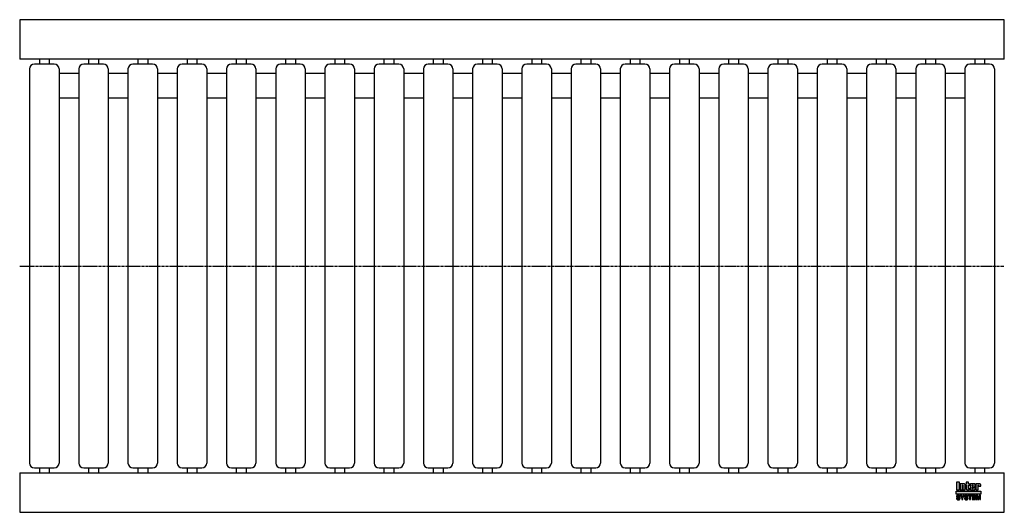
# Model space of a CAD drawing. Header units: millimetres. Extents: x 0 to 1000, y -250 to 250.
import ezdxf

# ---------------------------------------------------------------- set-up
doc = ezdxf.new("R2010")
doc.units = ezdxf.units.MM
doc.header["$LTSCALE"] = 2
doc.linetypes.add('CENTER', pattern=[2, 1.25, -0.25, 0.25, -0.25])
doc.layers.get('0').update_dxf_attribs({"linetype": 'CONTINUOUS', "lineweight": 50})
for name, color, linetype, lineweight in [('Centre Lines', 4, 'CENTER', 25), ('Frame', 1, 'CONTINUOUS', 25), ('Midi', 70, 'CONTINUOUS', 25), ('Rollers', 7, 'CONTINUOUS', 25)]:
    doc.layers.add(name, color=color, linetype=linetype, lineweight=lineweight)

# ---------------------------------------------------------------- blocks, each defined once
blk = doc.blocks.new('A$C03675A5A')
at = {"layer": 'Rollers'}
for p, q in [((25, 205), (5, 205)), ((10, 210), (10, 205)), ((20, 210), (20, 205)), ((0, 200), (0, -200)), ((30, 200), (30, -200)), ((5, -205), (25, -205)), ((10, -205), (10, -210)), ((20, -205), (20, -210))]:
    blk.add_line(p, q, dxfattribs=at)
for centre, start, end in [((5, 200), 90, 180), ((25, 200), 0, 90), ((5, -200), 180, 270), ((25, -200), 270, 0)]:
    blk.add_arc(centre, 5, start, end, dxfattribs=at)

msp = doc.modelspace()

# ---------------------------------------------------------------- hatches: boundary and pattern name
at = {"layer": 'Frame'}
h = msp.add_hatch(color=254, dxfattribs=at)
h.paths.add_polyline_path([(973.3, -222.7), (973.3, -222.6), (973.4, -222.6), (973.4, -222.5), (973.4, -222.5), (973.5, -222.5), (973.6, -222.5), (973.7, -222.5), (973.7, -222.5), (973.8, -222.5), (973.8, -222.6), (973.9, -222.6), (973.9, -222.7), (973.9, -222.8), (973.9, -222.9), (973.9, -223.5), (976.1, -223.5), (976.1, -222.8), (976.1, -222.6), (976.1, -222.4), (976.1, -222.2), (976, -222), (975.9, -221.9), (975.9, -221.7), (975.8, -221.6), (975.7, -221.5), (975.6, -221.4), (975.5, -221.3), (975.4, -221.2), (975.2, -221.1), (975.1, -221.1), (974.9, -221), (974.7, -221), (974.6, -221), (974.5, -221), (974.4, -221), (974.3, -221), (974.2, -221), (974.1, -221.1), (974, -221.1), (973.9, -221.1), (973.9, -221.1), (973.8, -221.1), (973.7, -221.2), (973.6, -221.2), (973.5, -221.2), (973.5, -221.3), (973.4, -221.3), (973.3, -221.4), (973.2, -221.4), (973.2, -221), (971, -221), (971, -227.3), (973.3, -227.3), (973.3, -222.9), (973.3, -222.8)])
h.paths.add_polyline_path([(970.4, -222.5), (970.4, -222.3), (970.4, -222.1), (970.4, -221.9), (970.4, -221.8), (970.3, -221.7), (970.3, -221.5), (970.2, -221.4), (970.1, -221.3), (970, -221.3), (969.9, -221.2), (969.8, -221.1), (969.6, -221.1), (969.5, -221.1), (969.3, -221), (969.1, -221), (968.9, -221), (966.7, -221), (966.5, -221), (966.3, -221), (966.1, -221.1), (965.9, -221.1), (965.8, -221.1), (965.7, -221.2), (965.6, -221.3), (965.5, -221.3), (965.4, -221.4), (965.3, -221.5), (965.3, -221.7), (965.2, -221.8), (965.2, -221.9), (965.2, -222.1), (965.2, -222.3), (965.2, -222.5), (965.2, -225.9), (965.2, -226.1), (965.2, -226.3), (965.2, -226.4), (965.2, -226.6), (965.3, -226.7), (965.3, -226.8), (965.4, -226.9), (965.5, -227), (965.6, -227.1), (965.7, -227.1), (965.8, -227.2), (965.9, -227.2), (966.1, -227.3), (966.3, -227.3), (966.5, -227.3), (966.7, -227.3), (968.9, -227.3), (969.1, -227.3), (969.3, -227.3), (969.5, -227.3), (969.6, -227.2), (969.8, -227.2), (969.9, -227.1), (970, -227.1), (970.1, -227), (970.2, -226.9), (970.3, -226.8), (970.3, -226.7), (970.4, -226.6), (970.4, -226.4), (970.4, -226.3), (970.4, -226.1), (970.4, -225.9), (970.4, -224.8), (968.1, -224.8), (968.1, -225.6), (968.1, -225.8), (968.1, -225.8), (968.1, -225.9), (968, -226), (968, -226), (967.9, -226.1), (967.9, -226.1), (967.8, -226.1), (967.7, -226.1), (967.7, -226.1), (967.6, -226), (967.6, -226), (967.5, -225.9), (967.5, -225.8), (967.5, -225.8), (967.5, -225.6), (967.5, -224.3), (970.4, -224.3)])
h.paths.add_polyline_path([(968.1, -223.2), (967.5, -223.2), (967.5, -222.7), (967.5, -222.6), (967.5, -222.5), (967.5, -222.4), (967.5, -222.3), (967.6, -222.3), (967.6, -222.2), (967.7, -222.2), (967.8, -222.2), (967.9, -222.2), (968, -222.2), (968, -222.3), (968.1, -222.3), (968.1, -222.4), (968.1, -222.5), (968.1, -222.6), (968.1, -222.7)], flags=16)
h.paths.add_polyline_path([(963.7, -222.3), (964.6, -222.3), (964.6, -221), (963.7, -221), (963.7, -219.3), (961.4, -219.3), (961.4, -221), (960.8, -221), (960.8, -222.3), (961.4, -222.3), (961.4, -225.9), (961.4, -226.1), (961.4, -226.2), (961.4, -226.4), (961.5, -226.5), (961.5, -226.7), (961.6, -226.8), (961.6, -226.9), (961.7, -227), (961.8, -227), (961.9, -227.1), (962, -227.2), (962.2, -227.2), (962.3, -227.2), (962.5, -227.3), (962.7, -227.3), (962.9, -227.3), (964.6, -227.3), (964.6, -226.1), (964.2, -226.1), (964.1, -226.1), (964, -226.1), (963.9, -226.1), (963.8, -226), (963.8, -226), (963.7, -225.9), (963.7, -225.9), (963.7, -225.8)])
h.paths.add_polyline_path([(960.3, -222.8), (960.3, -222.6), (960.3, -222.4), (960.3, -222.2), (960.2, -222), (960.2, -221.9), (960.1, -221.7), (960, -221.6), (959.9, -221.5), (959.8, -221.4), (959.7, -221.3), (959.5, -221.2), (959.4, -221.1), (959.3, -221.1), (959.1, -221), (958.9, -221), (958.7, -221), (958.6, -221), (958.5, -221), (958.4, -221), (958.3, -221), (958.3, -221.1), (958.2, -221.1), (958.1, -221.1), (958, -221.1), (957.9, -221.1), (957.8, -221.2), (957.7, -221.2), (957.6, -221.2), (957.6, -221.3), (957.5, -221.3), (957.4, -221.4), (957.3, -221.4), (957.3, -221), (955.1, -221), (955.1, -227.3), (957.4, -227.3), (957.4, -222.9), (957.4, -222.8), (957.4, -222.7), (957.4, -222.6), (957.5, -222.6), (957.5, -222.5), (957.5, -222.5), (957.6, -222.5), (957.7, -222.5), (957.8, -222.5), (957.8, -222.5), (957.9, -222.5), (958, -222.6), (958, -222.6), (958, -222.7), (958, -222.8), (958, -222.9), (958, -227.3), (960.3, -227.3)])
h.paths.add_polyline_path([(954.4, -219.3), (951.3, -219.3), (951.3, -227.3), (954.4, -227.3)])
msp.add_hatch(color=1, dxfattribs=at).paths.add_polyline_path([(976.2, -231.6), (976.2, -228.4), (951.2, -228.4), (951.2, -231.6)])
h = msp.add_hatch(color=7, dxfattribs=at)
h.paths.add_polyline_path([(972.8, -232.7), (971.5, -232.7), (971.5, -237.1), (972.3, -237.1), (972.3, -233.4), (972.4, -233.4), (973.2, -237.1), (974.1, -237.1), (974.9, -233.4), (975, -233.4), (975, -237.1), (975.8, -237.1), (975.8, -232.7), (974.5, -232.7), (973.7, -236.2)])
h.paths.add_polyline_path([(970.8, -232.7), (967.5, -232.7), (967.5, -237.1), (970.9, -237.1), (970.9, -236.4), (968.4, -236.4), (968.4, -235.2), (970.6, -235.2), (970.6, -234.4), (968.4, -234.4), (968.4, -233.4), (970.8, -233.4)])
h.paths.add_polyline_path([(967.1, -232.7), (963.4, -232.7), (963.4, -233.4), (964.7, -233.4), (964.7, -237.1), (965.7, -237.1), (965.7, -233.4), (967.1, -233.4)])
h.paths.add_polyline_path([(962.5, -232.9), (962.3, -232.8), (962.2, -232.7), (962, -232.6), (961.8, -232.6), (961.5, -232.6), (961.3, -232.6), (961.1, -232.6), (960.9, -232.6), (960.7, -232.6), (960.6, -232.7), (960.4, -232.7), (960.3, -232.8), (960.2, -232.8), (960, -232.9), (959.9, -233), (959.9, -233.1), (959.8, -233.2), (959.7, -233.3), (959.7, -233.5), (959.6, -233.6), (959.6, -233.8), (959.6, -233.9), (959.6, -234.1), (959.6, -234.2), (959.6, -234.4), (959.7, -234.5), (959.8, -234.6), (959.8, -234.7), (959.9, -234.8), (960, -234.9), (960.1, -235), (960.2, -235), (960.3, -235.1), (960.5, -235.1), (960.6, -235.2), (960.8, -235.2), (960.9, -235.2), (961, -235.3), (961.1, -235.3), (961.2, -235.3), (961.2, -235.3), (961.3, -235.3), (961.3, -235.3), (961.4, -235.3), (961.4, -235.3), (961.5, -235.4), (961.7, -235.4), (961.8, -235.4), (962, -235.5), (962.1, -235.5), (962.2, -235.6), (962.3, -235.7), (962.3, -235.8), (962.3, -235.9), (962.3, -236.1), (962.2, -236.2), (962.1, -236.3), (962, -236.4), (961.8, -236.4), (961.7, -236.5), (961.5, -236.5), (961.3, -236.5), (961.2, -236.5), (961, -236.5), (960.8, -236.4), (960.7, -236.3), (960.6, -236.2), (960.5, -236.1), (960.4, -236), (960.4, -235.8), (959.5, -235.8), (959.5, -236), (959.6, -236.2), (959.6, -236.3), (959.7, -236.5), (959.8, -236.6), (959.9, -236.7), (960, -236.8), (960.1, -236.9), (960.2, -237), (960.4, -237.1), (960.5, -237.1), (960.7, -237.2), (960.9, -237.2), (961.1, -237.3), (961.3, -237.3), (961.5, -237.3), (961.6, -237.3), (961.6, -237.3), (961.8, -237.3), (961.9, -237.2), (962, -237.2), (962.2, -237.2), (962.3, -237.1), (962.5, -237), (962.6, -237), (962.7, -236.9), (962.9, -236.7), (963, -236.6), (963.1, -236.4), (963.1, -236.3), (963.2, -236.1), (963.2, -235.8), (963.2, -235.7), (963.2, -235.5), (963.2, -235.4), (963.1, -235.3), (963.1, -235.2), (963, -235.1), (963, -235.1), (962.9, -235), (962.8, -234.9), (962.7, -234.8), (962.6, -234.8), (962.5, -234.7), (962.4, -234.7), (962.2, -234.7), (962.1, -234.6), (961.9, -234.6), (961.8, -234.6), (961.8, -234.5), (961.7, -234.5), (961.6, -234.5), (961.6, -234.5), (961.5, -234.5), (961.4, -234.4), (961.3, -234.4), (961.3, -234.4), (961.2, -234.4), (961.1, -234.4), (961.1, -234.4), (961, -234.4), (960.9, -234.3), (960.9, -234.3), (960.8, -234.3), (960.7, -234.3), (960.6, -234.2), (960.6, -234.2), (960.5, -234.1), (960.5, -234), (960.5, -234), (960.5, -233.9), (960.4, -233.8), (960.5, -233.7), (960.5, -233.6), (960.6, -233.5), (960.7, -233.4), (960.8, -233.4), (961, -233.4), (961.1, -233.3), (961.2, -233.3), (961.4, -233.3), (961.6, -233.4), (961.7, -233.4), (961.9, -233.5), (962, -233.5), (962.1, -233.7), (962.1, -233.8), (962.2, -234), (963.1, -234), (963.1, -233.9), (963, -233.7), (963, -233.6), (963, -233.5), (962.9, -233.4), (962.9, -233.3), (962.8, -233.2), (962.7, -233), (962.6, -232.9)])
h.paths.add_polyline_path([(959.3, -232.7), (958.3, -232.7), (957.4, -234.6), (956.4, -232.7), (955.3, -232.7), (956.9, -235.5), (956.9, -237.1), (957.8, -237.1), (957.8, -235.5)])
h.paths.add_polyline_path([(954.4, -232.9), (954.2, -232.8), (954.1, -232.7), (953.9, -232.6), (953.7, -232.6), (953.5, -232.6), (953.2, -232.6), (953, -232.6), (952.8, -232.6), (952.7, -232.6), (952.5, -232.7), (952.4, -232.7), (952.2, -232.8), (952.1, -232.8), (952, -232.9), (951.9, -233), (951.8, -233.1), (951.7, -233.2), (951.6, -233.3), (951.6, -233.5), (951.6, -233.6), (951.5, -233.8), (951.5, -233.9), (951.5, -234.1), (951.5, -234.2), (951.6, -234.4), (951.6, -234.5), (951.7, -234.6), (951.7, -234.7), (951.8, -234.8), (951.9, -234.9), (952, -235), (952.2, -235), (952.3, -235.1), (952.4, -235.1), (952.5, -235.2), (952.7, -235.2), (952.8, -235.2), (953, -235.3), (953, -235.3), (953.1, -235.3), (953.1, -235.3), (953.2, -235.3), (953.3, -235.3), (953.3, -235.3), (953.4, -235.3), (953.4, -235.4), (953.6, -235.4), (953.7, -235.4), (953.9, -235.5), (954, -235.5), (954.1, -235.6), (954.2, -235.7), (954.2, -235.8), (954.2, -235.9), (954.2, -236.1), (954.1, -236.2), (954, -236.3), (953.9, -236.4), (953.8, -236.4), (953.6, -236.5), (953.4, -236.5), (953.2, -236.5), (953.1, -236.5), (952.9, -236.5), (952.8, -236.4), (952.6, -236.3), (952.5, -236.2), (952.4, -236.1), (952.4, -236), (952.4, -235.8), (951.5, -235.8), (951.5, -236), (951.5, -236.2), (951.5, -236.3), (951.6, -236.5), (951.7, -236.6), (951.8, -236.7), (951.9, -236.8), (952, -236.9), (952.1, -237), (952.3, -237.1), (952.5, -237.1), (952.6, -237.2), (952.8, -237.2), (953, -237.3), (953.2, -237.3), (953.4, -237.3), (953.5, -237.3), (953.6, -237.3), (953.7, -237.3), (953.8, -237.2), (954, -237.2), (954.1, -237.2), (954.3, -237.1), (954.4, -237), (954.5, -237), (954.7, -236.9), (954.8, -236.7), (954.9, -236.6), (955, -236.4), (955.1, -236.3), (955.1, -236.1), (955.1, -235.8), (955.1, -235.7), (955.1, -235.5), (955.1, -235.4), (955.1, -235.3), (955, -235.2), (955, -235.1), (954.9, -235.1), (954.8, -235), (954.7, -234.9), (954.6, -234.8), (954.5, -234.8), (954.4, -234.7), (954.3, -234.7), (954.1, -234.7), (954, -234.6), (953.8, -234.6), (953.8, -234.6), (953.7, -234.5), (953.6, -234.5), (953.6, -234.5), (953.5, -234.5), (953.4, -234.5), (953.3, -234.4), (953.3, -234.4), (953.2, -234.4), (953.1, -234.4), (953.1, -234.4), (953, -234.4), (952.9, -234.4), (952.9, -234.3), (952.8, -234.3), (952.7, -234.3), (952.6, -234.3), (952.6, -234.2), (952.5, -234.2), (952.5, -234.1), (952.4, -234), (952.4, -234), (952.4, -233.9), (952.4, -233.8), (952.4, -233.7), (952.5, -233.6), (952.6, -233.5), (952.7, -233.4), (952.8, -233.4), (952.9, -233.4), (953, -233.3), (953.2, -233.3), (953.3, -233.3), (953.5, -233.4), (953.7, -233.4), (953.8, -233.5), (953.9, -233.5), (954, -233.7), (954.1, -233.8), (954.1, -234), (955, -234), (955, -233.9), (955, -233.7), (955, -233.6), (954.9, -233.5), (954.9, -233.4), (954.8, -233.3), (954.7, -233.2), (954.6, -233), (954.5, -232.9)])

# ---------------------------------------------------------------- linework, layer by layer
at = {"layer": 'Centre Lines'}
msp.add_line((0, 0), (1000, 0), dxfattribs=at)
at = {"layer": 'Frame', "color": 7, "linetype": 'Continuous'}
for p, q in [((951.3, -219.3), (951.3, -227.3)), ((954.4, -219.3), (951.3, -219.3)), ((954.4, -227.3), (954.4, -219.3)), ((963.7, -219.3), (961.4, -219.3)), ((961.4, -219.3), (961.4, -221)), ((963.7, -221), (963.7, -219.3)), ((951.3, -227.3), (954.4, -227.3)), ((955.1, -221), (955.1, -227.3)), ((957.3, -221), (955.1, -221)), ((955.1, -227.3), (957.4, -227.3)), ((957.3, -221.4), (957.3, -221)), ((957.4, -221.4), (957.3, -221.4)), ((957.5, -221.3), (957.4, -221.4)), ((957.4, -222.7), (957.4, -222.6)), ((957.4, -222.6), (957.5, -222.6)), ((957.4, -222.8), (957.4, -222.7)), ((957.4, -222.9), (957.4, -222.8)), ((957.4, -227.3), (957.4, -222.9)), ((957.6, -221.3), (957.5, -221.3)), ((957.5, -222.6), (957.5, -222.5)), ((957.5, -222.5), (957.5, -222.5)), ((957.5, -222.5), (957.6, -222.5)), ((957.7, -221.2), (957.6, -221.2)), ((957.6, -221.2), (957.6, -221.3)), ((957.6, -222.5), (957.7, -222.5)), ((957.8, -221.2), (957.7, -221.2)), ((957.7, -222.5), (957.8, -222.5)), ((957.9, -221.1), (957.8, -221.2)), ((957.8, -222.5), (957.8, -222.5)), ((957.8, -222.5), (957.9, -222.5)), ((958, -221.1), (957.9, -221.1)), ((957.9, -222.5), (958, -222.6)), ((958.1, -221.1), (958, -221.1)), ((958, -222.6), (958, -222.7)), ((958, -222.6), (958, -222.6)), ((958, -222.7), (958, -222.8)), ((958, -222.8), (958, -222.9)), ((958, -222.9), (958, -227.3)), ((958, -227.3), (960.3, -227.3)), ((958.2, -221.1), (958.1, -221.1)), ((958.3, -221.1), (958.2, -221.1)), ((958.4, -221), (958.3, -221)), ((958.3, -221), (958.3, -221.1)), ((958.5, -221), (958.4, -221)), ((958.6, -221), (958.5, -221)), ((958.7, -221), (958.6, -221)), ((958.9, -221), (958.7, -221)), ((959.1, -221), (958.9, -221)), ((959.3, -221.1), (959.1, -221)), ((959.4, -221.1), (959.3, -221.1)), ((959.5, -221.2), (959.4, -221.1)), ((959.7, -221.3), (959.5, -221.2)), ((959.8, -221.4), (959.7, -221.3)), ((959.9, -221.5), (959.8, -221.4)), ((960, -221.6), (959.9, -221.5)), ((960.1, -221.7), (960, -221.6)), ((960.2, -221.9), (960.1, -221.7)), ((960.2, -222), (960.2, -221.9)), ((960.3, -222.2), (960.2, -222)), ((960.3, -222.4), (960.3, -222.2)), ((960.3, -222.6), (960.3, -222.4)), ((960.3, -222.8), (960.3, -222.6)), ((960.3, -227.3), (960.3, -222.8)), ((961.4, -221), (960.8, -221)), ((960.8, -221), (960.8, -222.3)), ((960.8, -222.3), (961.4, -222.3)), ((961.4, -222.3), (961.4, -225.9)), ((961.4, -225.9), (961.4, -226.1)), ((961.4, -226.1), (961.4, -226.2)), ((961.4, -226.2), (961.4, -226.4)), ((961.4, -226.4), (961.5, -226.5)), ((961.5, -226.5), (961.5, -226.7)), ((961.5, -226.7), (961.6, -226.8)), ((961.6, -226.8), (961.6, -226.9)), ((961.6, -226.9), (961.7, -227)), ((961.7, -227), (961.8, -227)), ((961.8, -227), (961.9, -227.1)), ((961.9, -227.1), (962, -227.2)), ((962, -227.2), (962.2, -227.2)), ((962.2, -227.2), (962.3, -227.2)), ((962.3, -227.2), (962.5, -227.3)), ((962.5, -227.3), (962.7, -227.3)), ((962.7, -227.3), (962.9, -227.3)), ((962.9, -227.3), (964.6, -227.3)), ((964.6, -221), (963.7, -221)), ((963.7, -225.8), (963.7, -222.3)), ((963.7, -222.3), (964.6, -222.3)), ((963.7, -225.9), (963.7, -225.8)), ((963.8, -226), (963.7, -225.9)), ((963.7, -225.9), (963.7, -225.9)), ((963.9, -226.1), (963.8, -226)), ((963.8, -226), (963.8, -226)), ((964, -226.1), (963.9, -226.1)), ((964.1, -226.1), (964, -226.1)), ((964.2, -226.1), (964.1, -226.1)), ((964.6, -226.1), (964.2, -226.1)), ((964.6, -222.3), (964.6, -221)), ((964.6, -227.3), (964.6, -226.1)), ((965.3, -221.7), (965.2, -221.8)), ((965.2, -221.8), (965.2, -221.9)), ((965.2, -221.9), (965.2, -222.1)), ((965.2, -222.1), (965.2, -222.3)), ((965.2, -222.3), (965.2, -222.5)), ((965.2, -222.5), (965.2, -225.9)), ((965.2, -225.9), (965.2, -226.1)), ((965.2, -226.1), (965.2, -226.3)), ((965.2, -226.3), (965.2, -226.4)), ((965.2, -226.4), (965.2, -226.6)), ((965.2, -226.6), (965.3, -226.7)), ((965.4, -221.4), (965.3, -221.5)), ((965.3, -221.5), (965.3, -221.7)), ((965.3, -226.7), (965.3, -226.8)), ((965.3, -226.8), (965.4, -226.9)), ((965.5, -221.3), (965.4, -221.4)), ((965.4, -226.9), (965.5, -227)), ((965.6, -221.3), (965.5, -221.3)), ((965.5, -227), (965.6, -227.1)), ((965.7, -221.2), (965.6, -221.3)), ((965.6, -227.1), (965.7, -227.1)), ((965.8, -221.1), (965.7, -221.2)), ((965.7, -227.1), (965.8, -227.2)), ((965.9, -221.1), (965.8, -221.1)), ((965.8, -227.2), (965.9, -227.2)), ((966.1, -221.1), (965.9, -221.1)), ((965.9, -227.2), (966.1, -227.3)), ((966.3, -221), (966.1, -221.1)), ((966.1, -227.3), (966.3, -227.3)), ((966.5, -221), (966.3, -221)), ((966.3, -227.3), (966.5, -227.3)), ((966.7, -221), (966.5, -221)), ((966.5, -227.3), (966.7, -227.3)), ((968.9, -221), (966.7, -221)), ((966.7, -227.3), (968.9, -227.3)), ((967.5, -222.4), (967.5, -222.3)), ((967.5, -222.3), (967.6, -222.3)), ((967.5, -222.5), (967.5, -222.4)), ((967.5, -222.6), (967.5, -222.5)), ((967.5, -222.7), (967.5, -222.6)), ((967.5, -223.2), (967.5, -222.7)), ((968.1, -223.2), (967.5, -223.2)), ((967.5, -225.6), (967.5, -224.3)), ((967.5, -224.3), (970.4, -224.3)), ((967.5, -225.8), (967.5, -225.6)), ((967.5, -225.9), (967.5, -225.8)), ((967.5, -225.8), (967.5, -225.8)), ((967.6, -226), (967.5, -225.9)), ((967.6, -222.3), (967.6, -222.2)), ((967.6, -222.2), (967.7, -222.2)), ((967.7, -226.1), (967.6, -226)), ((967.6, -226), (967.6, -226)), ((967.7, -222.2), (967.8, -222.2)), ((967.8, -226.1), (967.7, -226.1)), ((967.7, -226.1), (967.7, -226.1)), ((967.8, -222.2), (967.9, -222.2)), ((967.9, -226.1), (967.8, -226.1)), ((967.9, -222.2), (968, -222.2)), ((968, -226), (967.9, -226.1)), ((967.9, -226.1), (967.9, -226.1)), ((968, -222.2), (968, -222.3)), ((968, -222.3), (968.1, -222.3)), ((968.1, -225.9), (968, -226)), ((968, -226), (968, -226)), ((968.1, -222.3), (968.1, -222.4)), ((968.1, -222.4), (968.1, -222.5)), ((968.1, -222.5), (968.1, -222.6)), ((968.1, -222.6), (968.1, -222.7)), ((968.1, -222.7), (968.1, -223.2)), ((968.1, -224.8), (968.1, -225.6)), ((970.4, -224.8), (968.1, -224.8)), ((968.1, -225.6), (968.1, -225.8)), ((968.1, -225.8), (968.1, -225.8)), ((968.1, -225.8), (968.1, -225.9)), ((969.1, -221), (968.9, -221)), ((968.9, -227.3), (969.1, -227.3)), ((969.3, -221), (969.1, -221)), ((969.1, -227.3), (969.3, -227.3)), ((969.5, -221.1), (969.3, -221)), ((969.3, -227.3), (969.5, -227.3)), ((969.6, -221.1), (969.5, -221.1)), ((969.5, -227.3), (969.6, -227.2)), ((969.8, -221.1), (969.6, -221.1)), ((969.6, -227.2), (969.8, -227.2)), ((969.9, -221.2), (969.8, -221.1)), ((969.8, -227.2), (969.9, -227.1)), ((970, -221.3), (969.9, -221.2)), ((969.9, -227.1), (970, -227.1)), ((970.1, -221.3), (970, -221.3)), ((970, -227.1), (970.1, -227)), ((970.2, -221.4), (970.1, -221.3)), ((970.1, -227), (970.2, -226.9)), ((970.3, -221.5), (970.2, -221.4)), ((970.2, -226.9), (970.3, -226.8)), ((970.3, -221.7), (970.3, -221.5)), ((970.4, -221.8), (970.3, -221.7)), ((970.3, -226.7), (970.4, -226.6)), ((970.3, -226.8), (970.3, -226.7)), ((970.4, -221.9), (970.4, -221.8)), ((970.4, -222.1), (970.4, -221.9)), ((970.4, -222.3), (970.4, -222.1)), ((970.4, -222.5), (970.4, -222.3)), ((970.4, -224.3), (970.4, -222.5)), ((970.4, -225.9), (970.4, -224.8)), ((970.4, -226.1), (970.4, -225.9)), ((970.4, -226.3), (970.4, -226.1)), ((970.4, -226.4), (970.4, -226.3)), ((970.4, -226.6), (970.4, -226.4)), ((971, -221), (971, -227.3)), ((973.2, -221), (971, -221)), ((971, -227.3), (973.3, -227.3)), ((973.2, -221.4), (973.2, -221)), ((973.3, -221.4), (973.2, -221.4)), ((973.4, -221.3), (973.3, -221.4)), ((973.3, -222.7), (973.3, -222.6)), ((973.3, -222.6), (973.4, -222.6)), ((973.3, -222.8), (973.3, -222.7)), ((973.3, -222.9), (973.3, -222.8)), ((973.3, -227.3), (973.3, -222.9)), ((973.5, -221.3), (973.4, -221.3)), ((973.4, -222.6), (973.4, -222.5)), ((973.4, -222.5), (973.4, -222.5)), ((973.4, -222.5), (973.5, -222.5)), ((973.6, -221.2), (973.5, -221.2)), ((973.5, -221.2), (973.5, -221.3)), ((973.5, -222.5), (973.6, -222.5)), ((973.7, -221.2), (973.6, -221.2)), ((973.6, -222.5), (973.7, -222.5)), ((973.8, -221.1), (973.7, -221.2)), ((973.7, -222.5), (973.7, -222.5)), ((973.7, -222.5), (973.8, -222.5)), ((973.9, -221.1), (973.8, -221.1)), ((973.8, -222.5), (973.8, -222.6)), ((973.8, -222.6), (973.9, -222.6)), ((974, -221.1), (973.9, -221.1)), ((973.9, -221.1), (973.9, -221.1)), ((973.9, -222.6), (973.9, -222.7)), ((973.9, -222.7), (973.9, -222.8)), ((973.9, -222.8), (973.9, -222.9)), ((973.9, -222.9), (973.9, -223.5)), ((973.9, -223.5), (976.1, -223.5)), ((974.1, -221.1), (974, -221.1)), ((974.2, -221), (974.1, -221.1)), ((974.3, -221), (974.2, -221)), ((974.4, -221), (974.3, -221)), ((974.5, -221), (974.4, -221)), ((974.6, -221), (974.5, -221)), ((974.7, -221), (974.6, -221)), ((974.9, -221), (974.7, -221)), ((975.1, -221.1), (974.9, -221)), ((975.2, -221.1), (975.1, -221.1)), ((975.4, -221.2), (975.2, -221.1)), ((975.5, -221.3), (975.4, -221.2)), ((975.6, -221.4), (975.5, -221.3)), ((975.7, -221.5), (975.6, -221.4)), ((975.8, -221.6), (975.7, -221.5)), ((975.9, -221.7), (975.8, -221.6)), ((975.9, -221.9), (975.9, -221.7)), ((976, -222), (975.9, -221.9)), ((976.1, -222.2), (976, -222)), ((976.1, -222.4), (976.1, -222.2)), ((976.1, -222.6), (976.1, -222.4)), ((976.1, -222.8), (976.1, -222.6)), ((976.1, -223.5), (976.1, -222.8)), ((951.6, -233.6), (951.5, -233.8)), ((951.5, -233.8), (951.5, -233.9)), ((951.5, -233.9), (951.5, -234.1)), ((951.5, -234.1), (951.5, -234.2)), ((951.5, -234.2), (951.6, -234.4)), ((951.5, -235.8), (951.5, -236)), ((952.4, -235.8), (951.5, -235.8)), ((951.5, -236), (951.5, -236.2)), ((951.5, -236.2), (951.5, -236.3)), ((951.5, -236.3), (951.6, -236.5)), ((951.7, -233.2), (951.6, -233.3)), ((951.6, -233.3), (951.6, -233.5)), ((951.6, -233.5), (951.6, -233.6)), ((951.6, -234.4), (951.6, -234.5)), ((951.6, -234.5), (951.7, -234.6)), ((951.6, -236.5), (951.7, -236.6)), ((951.8, -233.1), (951.7, -233.2)), ((951.7, -234.6), (951.7, -234.7)), ((951.7, -234.7), (951.8, -234.8)), ((951.7, -236.6), (951.8, -236.7)), ((951.9, -233), (951.8, -233.1)), ((951.8, -234.8), (951.9, -234.9)), ((951.8, -236.7), (951.9, -236.8)), ((952, -232.9), (951.9, -233)), ((951.9, -234.9), (952, -235)), ((951.9, -236.8), (952, -236.9)), ((952.1, -232.8), (952, -232.9)), ((952, -235), (952.2, -235)), ((952, -236.9), (952.1, -237)), ((952.2, -232.8), (952.1, -232.8)), ((952.1, -237), (952.3, -237.1)), ((952.4, -232.7), (952.2, -232.8)), ((952.2, -235), (952.3, -235.1)), ((952.3, -235.1), (952.4, -235.1)), ((952.3, -237.1), (952.5, -237.1)), ((952.5, -232.7), (952.4, -232.7)), ((952.4, -233.7), (952.5, -233.6)), ((952.4, -233.8), (952.4, -233.7)), ((952.4, -233.9), (952.4, -233.8)), ((952.4, -234), (952.4, -233.9)), ((952.5, -234.1), (952.4, -234)), ((952.4, -234), (952.4, -234)), ((952.4, -235.1), (952.5, -235.2)), ((952.4, -236), (952.4, -235.8)), ((952.4, -236.1), (952.4, -236)), ((952.5, -236.2), (952.4, -236.1)), ((952.7, -232.6), (952.5, -232.7)), ((952.5, -233.6), (952.6, -233.5)), ((952.5, -234.2), (952.5, -234.1)), ((952.6, -234.2), (952.5, -234.2)), ((952.5, -235.2), (952.7, -235.2)), ((952.6, -236.3), (952.5, -236.2)), ((952.5, -237.1), (952.6, -237.2)), ((952.6, -233.5), (952.7, -233.4)), ((952.6, -234.3), (952.6, -234.2)), ((952.7, -234.3), (952.6, -234.3)), ((952.8, -236.4), (952.6, -236.3)), ((952.6, -237.2), (952.8, -237.2)), ((952.8, -232.6), (952.7, -232.6)), ((952.7, -233.4), (952.8, -233.4)), ((952.8, -234.3), (952.7, -234.3)), ((952.7, -235.2), (952.8, -235.2)), ((953, -232.6), (952.8, -232.6)), ((952.8, -233.4), (952.9, -233.4)), ((952.9, -234.3), (952.8, -234.3)), ((952.8, -235.2), (953, -235.3)), ((952.9, -236.5), (952.8, -236.4)), ((952.8, -237.2), (953, -237.3)), ((952.9, -233.4), (953, -233.3)), ((952.9, -234.4), (952.9, -234.3)), ((953, -234.4), (952.9, -234.4)), ((953.1, -236.5), (952.9, -236.5)), ((953.2, -232.6), (953, -232.6)), ((953, -233.3), (953.2, -233.3)), ((953.1, -234.4), (953, -234.4)), ((953, -235.3), (953, -235.3)), ((953, -235.3), (953.1, -235.3)), ((953, -237.3), (953.2, -237.3)), ((953.2, -234.4), (953.1, -234.4)), ((953.1, -234.4), (953.1, -234.4)), ((953.1, -235.3), (953.1, -235.3)), ((953.1, -235.3), (953.2, -235.3)), ((953.2, -236.5), (953.1, -236.5)), ((953.5, -232.6), (953.2, -232.6)), ((953.2, -233.3), (953.3, -233.3)), ((953.3, -234.4), (953.2, -234.4)), ((953.2, -235.3), (953.3, -235.3)), ((953.4, -236.5), (953.2, -236.5)), ((953.2, -237.3), (953.4, -237.3)), ((953.3, -233.3), (953.5, -233.4)), ((953.4, -234.5), (953.3, -234.4)), ((953.3, -234.4), (953.3, -234.4)), ((953.3, -235.3), (953.3, -235.3)), ((953.3, -235.3), (953.4, -235.3)), ((953.5, -234.5), (953.4, -234.5)), ((953.4, -235.3), (953.4, -235.4)), ((953.4, -235.4), (953.6, -235.4)), ((953.6, -236.5), (953.4, -236.5)), ((953.4, -237.3), (953.5, -237.3)), ((953.7, -232.6), (953.5, -232.6)), ((953.5, -233.4), (953.7, -233.4)), ((953.6, -234.5), (953.5, -234.5)), ((953.5, -237.3), (953.6, -237.3)), ((953.7, -234.5), (953.6, -234.5)), ((953.6, -234.5), (953.6, -234.5)), ((953.6, -235.4), (953.7, -235.4)), ((953.8, -236.4), (953.6, -236.5)), ((953.6, -237.3), (953.7, -237.3)), ((953.9, -232.6), (953.7, -232.6)), ((953.7, -233.4), (953.8, -233.5)), ((953.8, -234.6), (953.7, -234.5)), ((953.7, -235.4), (953.9, -235.5)), ((953.7, -237.3), (953.8, -237.2)), ((953.8, -233.5), (953.9, -233.5)), ((954, -234.6), (953.8, -234.6)), ((953.8, -234.6), (953.8, -234.6)), ((953.9, -236.4), (953.8, -236.4)), ((953.8, -237.2), (954, -237.2)), ((954.1, -232.7), (953.9, -232.6)), ((953.9, -233.5), (954, -233.7)), ((953.9, -235.5), (954, -235.5)), ((954, -236.3), (953.9, -236.4)), ((954, -233.7), (954.1, -233.8)), ((954.1, -234.7), (954, -234.6)), ((954, -235.5), (954.1, -235.6)), ((954.1, -236.2), (954, -236.3)), ((954, -237.2), (954.1, -237.2)), ((954.2, -232.8), (954.1, -232.7)), ((954.1, -233.8), (954.1, -234)), ((954.1, -234), (955, -234)), ((954.3, -234.7), (954.1, -234.7)), ((954.1, -235.6), (954.2, -235.7)), ((954.2, -236.1), (954.1, -236.2)), ((954.1, -237.2), (954.3, -237.1)), ((954.4, -232.9), (954.2, -232.8)), ((954.2, -235.7), (954.2, -235.8)), ((954.2, -235.8), (954.2, -235.9)), ((954.2, -235.9), (954.2, -236.1)), ((954.4, -234.7), (954.3, -234.7)), ((954.3, -237.1), (954.4, -237)), ((954.5, -232.9), (954.4, -232.9)), ((954.5, -234.8), (954.4, -234.7)), ((954.4, -237), (954.5, -237)), ((954.6, -233), (954.5, -232.9)), ((954.6, -234.8), (954.5, -234.8)), ((954.5, -237), (954.7, -236.9)), ((954.7, -233.2), (954.6, -233)), ((954.7, -234.9), (954.6, -234.8)), ((954.8, -233.3), (954.7, -233.2)), ((954.8, -235), (954.7, -234.9)), ((954.7, -236.9), (954.8, -236.7)), ((954.9, -233.4), (954.8, -233.3)), ((954.9, -235.1), (954.8, -235)), ((954.8, -236.7), (954.9, -236.6)), ((954.9, -233.5), (954.9, -233.4)), ((955, -233.6), (954.9, -233.5)), ((955, -235.1), (954.9, -235.1)), ((954.9, -236.6), (955, -236.4)), ((955, -233.7), (955, -233.6)), ((955, -233.9), (955, -233.7)), ((955, -234), (955, -233.9)), ((955, -235.2), (955, -235.1)), ((955.1, -235.3), (955, -235.2)), ((955, -236.4), (955.1, -236.3)), ((955.1, -235.4), (955.1, -235.3)), ((955.1, -235.5), (955.1, -235.4)), ((955.1, -235.7), (955.1, -235.5)), ((955.1, -235.8), (955.1, -235.7)), ((955.1, -236.1), (955.1, -235.8)), ((955.1, -236.3), (955.1, -236.1)), ((955.3, -232.7), (956.9, -235.5)), ((956.4, -232.7), (955.3, -232.7)), ((957.4, -234.6), (956.4, -232.7)), ((956.9, -235.5), (956.9, -237.1)), ((956.9, -237.1), (957.8, -237.1)), ((958.3, -232.7), (957.4, -234.6)), ((957.8, -235.5), (959.3, -232.7)), ((957.8, -237.1), (957.8, -235.5)), ((959.3, -232.7), (958.3, -232.7)), ((959.5, -235.8), (959.5, -236)), ((960.4, -235.8), (959.5, -235.8)), ((959.5, -236), (959.6, -236.2)), ((959.7, -233.5), (959.6, -233.6)), ((959.6, -233.6), (959.6, -233.8)), ((959.6, -233.8), (959.6, -233.9)), ((959.6, -233.9), (959.6, -234.1)), ((959.6, -234.1), (959.6, -234.2)), ((959.6, -234.2), (959.6, -234.4)), ((959.6, -234.4), (959.7, -234.5)), ((959.6, -236.2), (959.6, -236.3)), ((959.6, -236.3), (959.7, -236.5)), ((959.8, -233.2), (959.7, -233.3)), ((959.7, -233.3), (959.7, -233.5)), ((959.7, -234.5), (959.8, -234.6)), ((959.7, -236.5), (959.8, -236.6)), ((959.9, -233.1), (959.8, -233.2)), ((959.8, -234.6), (959.8, -234.7)), ((959.8, -234.7), (959.9, -234.8)), ((959.8, -236.6), (959.9, -236.7)), ((960, -232.9), (959.9, -233)), ((959.9, -233), (959.9, -233.1)), ((959.9, -234.8), (960, -234.9)), ((959.9, -236.7), (960, -236.8)), ((960.2, -232.8), (960, -232.9)), ((960, -234.9), (960.1, -235)), ((960, -236.8), (960.1, -236.9)), ((960.1, -235), (960.2, -235)), ((960.1, -236.9), (960.2, -237)), ((960.3, -232.8), (960.2, -232.8)), ((960.2, -235), (960.3, -235.1)), ((960.2, -237), (960.4, -237.1)), ((960.4, -232.7), (960.3, -232.8)), ((960.3, -235.1), (960.5, -235.1)), ((960.6, -232.7), (960.4, -232.7)), ((960.4, -233.8), (960.5, -233.7)), ((960.5, -233.9), (960.4, -233.8)), ((960.4, -236), (960.4, -235.8)), ((960.5, -236.1), (960.4, -236)), ((960.4, -237.1), (960.5, -237.1)), ((960.5, -233.6), (960.6, -233.5)), ((960.5, -233.7), (960.5, -233.6)), ((960.5, -234), (960.5, -233.9)), ((960.5, -234.1), (960.5, -234)), ((960.5, -234), (960.5, -234)), ((960.6, -234.2), (960.5, -234.1)), ((960.5, -235.1), (960.6, -235.2)), ((960.6, -236.2), (960.5, -236.1)), ((960.5, -237.1), (960.7, -237.2)), ((960.7, -232.6), (960.6, -232.7)), ((960.6, -233.5), (960.7, -233.4)), ((960.7, -234.3), (960.6, -234.2)), ((960.6, -234.2), (960.6, -234.2)), ((960.6, -235.2), (960.8, -235.2)), ((960.7, -236.3), (960.6, -236.2)), ((960.9, -232.6), (960.7, -232.6)), ((960.7, -233.4), (960.8, -233.4)), ((960.8, -234.3), (960.7, -234.3)), ((960.8, -236.4), (960.7, -236.3)), ((960.7, -237.2), (960.9, -237.2)), ((960.8, -233.4), (961, -233.4)), ((960.9, -234.3), (960.8, -234.3)), ((960.8, -235.2), (960.9, -235.2)), ((961, -236.5), (960.8, -236.4)), ((961.1, -232.6), (960.9, -232.6)), ((961, -234.4), (960.9, -234.3)), ((960.9, -234.3), (960.9, -234.3)), ((960.9, -235.2), (961, -235.3)), ((960.9, -237.2), (961.1, -237.3)), ((961, -233.4), (961.1, -233.3)), ((961.1, -234.4), (961, -234.4)), ((961, -235.3), (961.1, -235.3)), ((961.2, -236.5), (961, -236.5)), ((961.3, -232.6), (961.1, -232.6)), ((961.1, -233.3), (961.2, -233.3)), ((961.2, -234.4), (961.1, -234.4)), ((961.1, -234.4), (961.1, -234.4)), ((961.1, -235.3), (961.2, -235.3)), ((961.1, -237.3), (961.3, -237.3)), ((961.2, -233.3), (961.4, -233.3)), ((961.3, -234.4), (961.2, -234.4)), ((961.2, -235.3), (961.2, -235.3)), ((961.2, -235.3), (961.3, -235.3)), ((961.3, -236.5), (961.2, -236.5)), ((961.5, -232.6), (961.3, -232.6)), ((961.3, -234.4), (961.3, -234.4)), ((961.4, -234.4), (961.3, -234.4)), ((961.3, -235.3), (961.3, -235.3)), ((961.3, -235.3), (961.4, -235.3)), ((961.5, -236.5), (961.3, -236.5)), ((961.3, -237.3), (961.5, -237.3)), ((961.4, -233.3), (961.6, -233.4)), ((961.5, -234.5), (961.4, -234.4)), ((961.4, -235.3), (961.4, -235.3)), ((961.4, -235.3), (961.5, -235.4)), ((961.8, -232.6), (961.5, -232.6)), ((961.6, -234.5), (961.5, -234.5)), ((961.5, -235.4), (961.7, -235.4)), ((961.7, -236.5), (961.5, -236.5)), ((961.5, -237.3), (961.6, -237.3)), ((961.6, -233.4), (961.7, -233.4)), ((961.7, -234.5), (961.6, -234.5)), ((961.6, -234.5), (961.6, -234.5)), ((961.6, -237.3), (961.8, -237.3)), ((961.6, -237.3), (961.6, -237.3)), ((961.7, -233.4), (961.9, -233.5)), ((961.8, -234.5), (961.7, -234.5)), ((961.7, -235.4), (961.8, -235.4)), ((961.8, -236.4), (961.7, -236.5)), ((962, -232.6), (961.8, -232.6)), ((961.8, -234.6), (961.8, -234.5)), ((961.9, -234.6), (961.8, -234.6)), ((961.8, -235.4), (962, -235.5)), ((962, -236.4), (961.8, -236.4)), ((961.8, -237.3), (961.9, -237.2)), ((961.9, -233.5), (962, -233.5)), ((962.1, -234.6), (961.9, -234.6)), ((961.9, -237.2), (962, -237.2)), ((962.2, -232.7), (962, -232.6)), ((962, -233.5), (962.1, -233.7)), ((962, -235.5), (962.1, -235.5)), ((962.1, -236.3), (962, -236.4)), ((962, -237.2), (962.2, -237.2)), ((962.1, -233.7), (962.1, -233.8)), ((962.1, -233.8), (962.2, -234)), ((962.2, -234.7), (962.1, -234.6)), ((962.1, -235.5), (962.2, -235.6)), ((962.2, -236.2), (962.1, -236.3)), ((962.3, -232.8), (962.2, -232.7)), ((962.2, -234), (963.1, -234)), ((962.4, -234.7), (962.2, -234.7)), ((962.2, -235.6), (962.3, -235.7)), ((962.3, -236.1), (962.2, -236.2)), ((962.2, -237.2), (962.3, -237.1)), ((962.5, -232.9), (962.3, -232.8)), ((962.3, -235.7), (962.3, -235.8)), ((962.3, -235.8), (962.3, -235.9)), ((962.3, -235.9), (962.3, -236.1)), ((962.3, -237.1), (962.5, -237)), ((962.5, -234.7), (962.4, -234.7)), ((962.6, -232.9), (962.5, -232.9)), ((962.6, -234.8), (962.5, -234.7)), ((962.5, -237), (962.6, -237)), ((962.7, -233), (962.6, -232.9)), ((962.7, -234.8), (962.6, -234.8)), ((962.6, -237), (962.7, -236.9)), ((962.8, -233.2), (962.7, -233)), ((962.8, -234.9), (962.7, -234.8)), ((962.7, -236.9), (962.9, -236.7)), ((962.9, -233.3), (962.8, -233.2)), ((962.9, -235), (962.8, -234.9)), ((962.9, -233.4), (962.9, -233.3)), ((963, -233.5), (962.9, -233.4)), ((963, -235.1), (962.9, -235)), ((962.9, -236.7), (963, -236.6)), ((963, -233.6), (963, -233.5)), ((963, -233.7), (963, -233.6)), ((963.1, -233.9), (963, -233.7)), ((963.1, -235.2), (963, -235.1)), ((963, -235.1), (963, -235.1)), ((963, -236.6), (963.1, -236.4)), ((963.1, -234), (963.1, -233.9)), ((963.1, -235.3), (963.1, -235.2)), ((963.2, -235.4), (963.1, -235.3)), ((963.1, -236.3), (963.2, -236.1)), ((963.1, -236.4), (963.1, -236.3)), ((963.2, -235.5), (963.2, -235.4)), ((963.2, -235.7), (963.2, -235.5)), ((963.2, -235.8), (963.2, -235.7)), ((963.2, -236.1), (963.2, -235.8)), ((967.1, -232.7), (963.4, -232.7)), ((963.4, -232.7), (963.4, -233.4)), ((963.4, -233.4), (964.7, -233.4)), ((964.7, -233.4), (964.7, -237.1)), ((964.7, -237.1), (965.7, -237.1)), ((965.7, -233.4), (967.1, -233.4)), ((965.7, -237.1), (965.7, -233.4)), ((967.1, -233.4), (967.1, -232.7)), ((967.5, -232.7), (967.5, -237.1)), ((970.8, -232.7), (967.5, -232.7)), ((967.5, -237.1), (970.9, -237.1)), ((968.4, -234.4), (968.4, -233.4)), ((968.4, -233.4), (970.8, -233.4)), ((970.6, -234.4), (968.4, -234.4)), ((968.4, -236.4), (968.4, -235.2)), ((968.4, -235.2), (970.6, -235.2)), ((970.9, -236.4), (968.4, -236.4)), ((970.6, -235.2), (970.6, -234.4)), ((970.8, -233.4), (970.8, -232.7)), ((970.9, -237.1), (970.9, -236.4)), ((971.5, -232.7), (971.5, -237.1)), ((972.8, -232.7), (971.5, -232.7)), ((971.5, -237.1), (972.3, -237.1)), ((972.3, -237.1), (972.3, -233.4)), ((972.3, -233.4), (972.4, -233.4)), ((972.4, -233.4), (973.2, -237.1)), ((973.7, -236.2), (972.8, -232.7)), ((973.2, -237.1), (974.1, -237.1)), ((974.5, -232.7), (973.7, -236.2)), ((973.7, -236.2), (973.7, -236.2)), ((974.1, -237.1), (974.9, -233.4)), ((975.8, -232.7), (974.5, -232.7)), ((974.9, -233.4), (975, -233.4)), ((975, -233.4), (975, -237.1)), ((975, -237.1), (975.8, -237.1)), ((975.8, -237.1), (975.8, -232.7))]:
    msp.add_line(p, q, dxfattribs=at)
at = {"layer": 'Frame', "color": 1, "linetype": 'Continuous'}
for p, q in [((951.2, -231.6), (951.2, -228.4)), ((951.2, -228.4), (976.2, -228.4)), ((976.2, -228.4), (976.2, -231.6)), ((976.2, -231.6), (951.2, -231.6))]:
    msp.add_line(p, q, dxfattribs=at)
at = {"layer": 'Midi'}
for p, q in [((1000, 250), (0, 250)), ((0, 250), (0, 210)), ((1000, 210), (1000, 250)), ((1000, 210), (0, 210)), ((60, 195.5), (40, 195.5)), ((110, 195.5), (90, 195.5)), ((160, 195.5), (140, 195.5)), ((210, 195.5), (190, 195.5)), ((260, 195.5), (240, 195.5)), ((310, 195.5), (290, 195.5)), ((360, 195.5), (340, 195.5)), ((410, 195.5), (390, 195.5)), ((460, 195.5), (440, 195.5)), ((510, 195.5), (490, 195.5)), ((560, 195.5), (540, 195.5)), ((610, 195.5), (590, 195.5)), ((660, 195.5), (640, 195.5)), ((710, 195.5), (690, 195.5)), ((760, 195.5), (740, 195.5)), ((810, 195.5), (790, 195.5)), ((860, 195.5), (840, 195.5)), ((910, 195.5), (890, 195.5)), ((960, 195.5), (940, 195.5)), ((60, 170.5), (40, 170.5)), ((110, 170.5), (90, 170.5)), ((160, 170.5), (140, 170.5)), ((210, 170.5), (190, 170.5)), ((260, 170.5), (240, 170.5)), ((310, 170.5), (290, 170.5)), ((360, 170.5), (340, 170.5)), ((410, 170.5), (390, 170.5)), ((460, 170.5), (440, 170.5)), ((510, 170.5), (490, 170.5)), ((560, 170.5), (540, 170.5)), ((610, 170.5), (590, 170.5)), ((660, 170.5), (640, 170.5)), ((710, 170.5), (690, 170.5)), ((760, 170.5), (740, 170.5)), ((810, 170.5), (790, 170.5)), ((860, 170.5), (840, 170.5)), ((910, 170.5), (890, 170.5)), ((960, 170.5), (940, 170.5)), ((0, -210), (1000, -210)), ((0, -210), (0, -250)), ((1000, -250), (1000, -210)), ((0, -250), (1000, -250))]:
    msp.add_line(p, q, dxfattribs=at)

# ---------------------------------------------------------------- block references
for p in [(10, 0), (60, 0), (110, 0), (160, 0), (210, 0), (260, 0), (310, 0), (360, 0), (410, 0), (460, 0), (510, 0), (560, 0), (610, 0), (660, 0), (710, 0), (760, 0), (810, 0), (860, 0), (910, 0), (960, 0)]:
    msp.add_blockref('A$C03675A5A', p)

doc.saveas('drawing.dxf')
